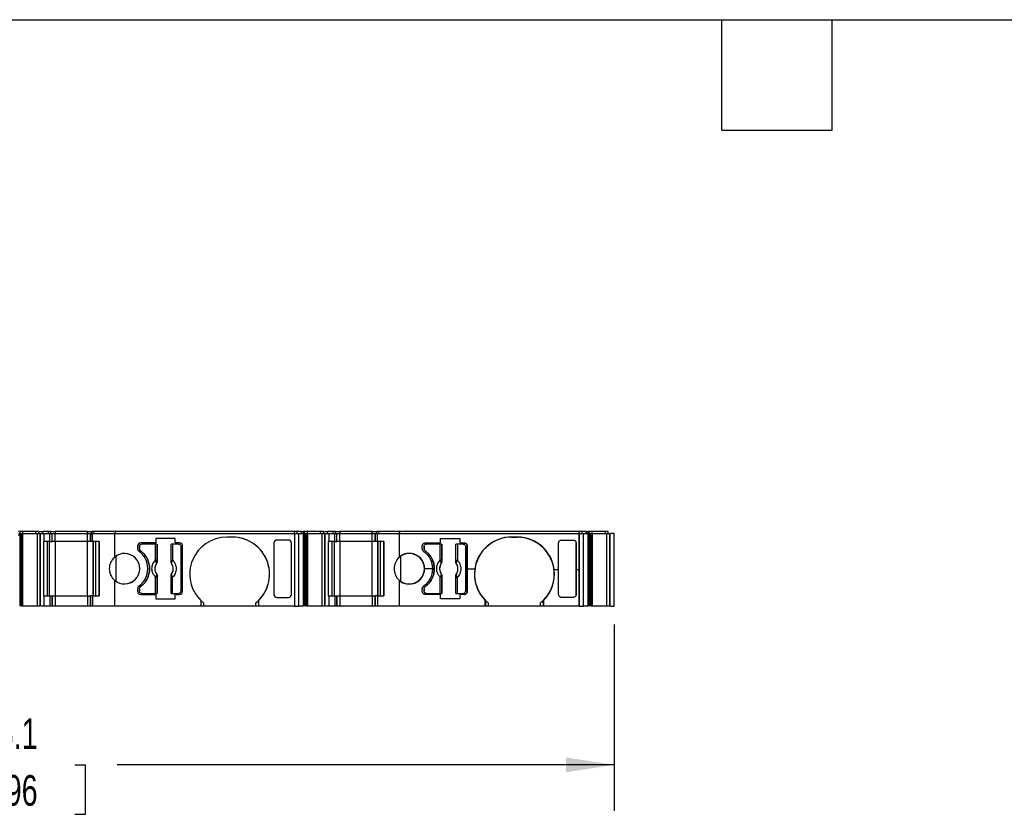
# Model space of a CAD drawing. Header units: millimetres. Extents: x 6 to 273, y 6 to 210.
# Tile 3 of 8: x 87 to 155, y 155 to 210. Entities that reach past the tile are written whole.
import ezdxf

# ---------------------------------------------------------------- set-up
doc = ezdxf.new("R2010")
doc.units = ezdxf.units.MM
doc.linetypes.add('SLD-Solid', pattern=[0])
doc.layers.add('DIMENSIONS', color=140, linetype='SLD-Solid', lineweight=25)
doc.layers.add('TEXT', color=140, linetype='SLD-Solid', lineweight=25)
doc.styles.add('SLDTEXTSTYLE0', font='TXT', dxfattribs={"width": 0.7})
doc.dimstyles.new('SLDDIMSTYLE0', dxfattribs={"dimtxt": 2.158008, "dimasz": 3.302, "dimexe": 0, "dimexo": 0.0625, "dimgap": 0.539502, "dimtad": 0, "dimtih": 1, "dimtoh": 1, "dimrnd": 1e-09, "dimzin": 12, "dimdsep": 46, "dimtxsty": 'SLDTEXTSTYLE0', "dimsah": 1, "dimcen": 0.09, "dimadec": 0, "dimazin": 3, "dimtfac": 1, "dimtofl": 0, "dimtmove": 0, "dimatfit": 3, "dimfxl": 0, "dimfrac": 2, "dimtolj": 1, "dimtzin": 12, "dimarcsym": 0})

# ---------------------------------------------------------------- blocks, each defined once
blk = doc.blocks.new('_D_4')
at = {"layer": 'DIMENSIONS'}
for p, q in [((53.358, 167.837), (53.358, 154.977)), ((128.459, 167.837), (128.459, 154.977)), ((53.358, 158.152), (81.933, 158.152)), ((84.857, 158.152), (84.132, 158.152)), ((84.132, 158.152), (84.132, 154.723)), ((91.27, 158.152), (91.994, 158.152)), ((91.994, 158.152), (91.994, 154.723)), ((128.459, 158.152), (94.193, 158.152)), ((84.132, 154.723), (84.857, 154.723)), ((91.994, 154.723), (91.27, 154.723))]:
    blk.add_line(p, q, dxfattribs=at)
for points in [[(53.358, 158.152), (56.66, 157.644), (56.66, 158.66)], [(128.459, 158.152), (125.157, 158.66), (125.157, 157.644)]]:
    blk.add_solid(points, dxfattribs=at)
at = {"layer": 'DIMENSIONS', "char_height": 2.1167, "attachment_point": 1, "style": 'SLDTEXTSTYLE0'}
for s, insert in [('75.1', (84.857, 161.364)), ('2.96', (84.857, 157.451))]:
    blk.add_mtext(s, dxfattribs=dict(at, insert=insert))

msp = doc.modelspace()

# ---------------------------------------------------------------- linework, layer by layer
for p, q in [((87.383, 174.107), (87.477, 174.107)), ((87.502, 174.257), (87.387, 174.257)), ((87.477, 174.007), (87.477, 174.107)), ((87.477, 174.107), (87.621, 174.107)), ((87.621, 174.007), (87.477, 174.007)), ((87.485, 174.007), (87.485, 169.107)), ((87.502, 174.107), (87.502, 174.257)), ((87.689, 174.257), (87.502, 174.257)), ((87.528, 169.107), (87.528, 174.007)), ((87.599, 169.107), (87.599, 174.007)), ((87.621, 174.107), (87.68, 174.107)), ((87.621, 174.007), (87.621, 169.107)), ((87.68, 174.107), (87.68, 169.107)), ((87.68, 174.107), (88.675, 174.107)), ((87.689, 174.107), (87.689, 174.257)), ((88.597, 174.257), (87.689, 174.257)), ((88.597, 174.107), (88.597, 174.257)), ((88.786, 174.257), (88.597, 174.257)), ((88.675, 174.107), (88.675, 169.107)), ((88.675, 174.107), (88.883, 174.107)), ((88.786, 174.107), (88.786, 174.257)), ((88.793, 174.257), (88.786, 174.257)), ((88.793, 174.107), (88.793, 174.257)), ((88.793, 174.107), (88.793, 174.257)), ((88.793, 174.257), (89.077, 174.257)), ((88.883, 174.107), (88.883, 169.107)), ((88.893, 169.107), (88.893, 174.107)), ((88.893, 169.107), (88.893, 174.107)), ((89.077, 174.257), (89.077, 174.107)), ((89.466, 174.257), (89.077, 174.257)), ((89.151, 174.107), (89.151, 173.557)), ((89.151, 174.107), (89.566, 174.107)), ((89.466, 174.107), (89.466, 174.257)), ((89.616, 174.257), (89.466, 174.257)), ((89.566, 173.557), (89.566, 174.107)), ((89.566, 174.107), (89.716, 174.107)), ((89.616, 174.107), (89.616, 174.257)), ((89.616, 174.107), (89.616, 174.257)), ((89.616, 174.257), (89.916, 174.257)), ((89.716, 173.557), (89.716, 174.107)), ((89.716, 174.107), (89.916, 174.107)), ((89.916, 174.257), (89.916, 174.107)), ((92.149, 174.257), (89.916, 174.257)), ((89.916, 173.557), (89.916, 174.107)), ((89.916, 174.107), (92.149, 174.107)), ((92.149, 174.107), (92.149, 174.257)), ((92.149, 174.257), (92.449, 174.257)), ((92.149, 173.557), (92.149, 174.107)), ((92.149, 174.107), (92.349, 174.107)), ((92.349, 174.107), (92.349, 173.557)), ((92.349, 174.107), (92.505, 174.107)), ((92.349, 173.557), (92.349, 174.107)), ((92.349, 174.107), (92.349, 174.107)), ((92.449, 174.107), (92.449, 174.257)), ((92.605, 174.257), (92.449, 174.257)), ((92.449, 174.107), (92.449, 174.257)), ((92.449, 174.257), (92.449, 174.107)), ((92.505, 173.557), (92.505, 174.107)), ((92.505, 174.107), (94.006, 174.107)), ((92.605, 174.107), (92.605, 174.257)), ((94.051, 174.257), (92.605, 174.257)), ((94.006, 174.107), (94.006, 172.465)), ((94.006, 174.107), (99.956, 174.107)), ((94.051, 174.107), (94.051, 174.257)), ((106.425, 174.257), (94.051, 174.257)), ((99.956, 174.107), (106.425, 174.107)), ((102.156, 173.857), (101.756, 173.857)), ((106.425, 174.107), (106.425, 174.257)), ((106.618, 174.257), (106.425, 174.257)), ((106.425, 174.107), (106.425, 169.107)), ((106.425, 174.107), (106.715, 174.107)), ((106.618, 174.107), (106.618, 174.257)), ((106.901, 174.257), (106.618, 174.257)), ((106.715, 169.107), (106.715, 174.107)), ((106.715, 174.107), (107.016, 174.107)), ((106.901, 174.107), (106.901, 174.257)), ((106.901, 174.257), (107.021, 174.257)), ((107.016, 174.107), (107.016, 169.107)), ((107.016, 174.107), (107.11, 174.107)), ((107.021, 174.257), (107.021, 174.107)), ((107.136, 174.257), (107.021, 174.257)), ((107.11, 174.007), (107.11, 174.107)), ((107.11, 174.107), (107.255, 174.107)), ((107.255, 174.007), (107.11, 174.007)), ((107.119, 174.007), (107.119, 169.107)), ((107.136, 174.107), (107.136, 174.257)), ((107.323, 174.257), (107.136, 174.257)), ((107.162, 169.107), (107.162, 174.007)), ((107.233, 169.107), (107.233, 174.007)), ((107.255, 174.107), (107.313, 174.107)), ((107.255, 174.007), (107.255, 169.107)), ((107.313, 174.107), (107.313, 169.107)), ((107.313, 174.107), (108.309, 174.107)), ((107.323, 174.107), (107.323, 174.257)), ((108.23, 174.257), (107.323, 174.257)), ((108.23, 174.107), (108.23, 174.257)), ((108.419, 174.257), (108.23, 174.257)), ((108.309, 174.107), (108.309, 169.107)), ((108.309, 174.107), (108.516, 174.107)), ((108.419, 174.107), (108.419, 174.257)), ((108.426, 174.257), (108.419, 174.257)), ((108.426, 174.107), (108.426, 174.257)), ((108.426, 174.107), (108.426, 174.257)), ((108.426, 174.257), (108.71, 174.257)), ((108.516, 174.107), (108.516, 169.107)), ((108.526, 169.107), (108.526, 174.107)), ((108.526, 169.107), (108.526, 174.107)), ((108.71, 174.257), (108.71, 174.107)), ((109.1, 174.257), (108.71, 174.257)), ((108.784, 174.107), (108.784, 173.557)), ((108.784, 174.107), (109.2, 174.107)), ((109.1, 174.107), (109.1, 174.257)), ((109.25, 174.257), (109.1, 174.257)), ((109.2, 173.557), (109.2, 174.107)), ((109.2, 174.107), (109.35, 174.107)), ((109.25, 174.107), (109.25, 174.257)), ((109.25, 174.107), (109.25, 174.257)), ((109.25, 174.257), (109.55, 174.257)), ((109.35, 173.557), (109.35, 174.107)), ((109.35, 174.107), (109.55, 174.107)), ((109.55, 174.257), (109.55, 174.107)), ((111.782, 174.257), (109.55, 174.257)), ((109.55, 173.557), (109.55, 174.107)), ((109.55, 174.107), (111.782, 174.107)), ((111.782, 174.107), (111.782, 174.257)), ((111.782, 174.257), (112.082, 174.257)), ((111.782, 173.557), (111.782, 174.107)), ((111.782, 174.107), (111.982, 174.107)), ((111.982, 174.107), (111.982, 173.557)), ((111.982, 174.107), (112.138, 174.107)), ((111.982, 173.557), (111.982, 174.107)), ((111.982, 174.107), (111.982, 174.107)), ((112.082, 174.107), (112.082, 174.257)), ((112.238, 174.257), (112.082, 174.257)), ((112.082, 174.107), (112.082, 174.257)), ((112.082, 174.257), (112.082, 174.107)), ((112.138, 173.557), (112.138, 174.107)), ((112.138, 174.107), (113.64, 174.107)), ((112.238, 174.107), (112.238, 174.257)), ((113.684, 174.257), (112.238, 174.257)), ((113.64, 174.107), (113.64, 172.465)), ((113.64, 174.107), (126.058, 174.107)), ((126.048, 174.097), (113.65, 174.097)), ((113.65, 174.097), (113.65, 172.487)), ((113.684, 174.107), (113.684, 174.257)), ((126.058, 174.257), (113.684, 174.257)), ((121.39, 173.867), (121.79, 173.867)), ((121.79, 173.857), (121.39, 173.857)), ((126.048, 171.617), (126.048, 174.097)), ((126.048, 171.617), (126.048, 174.097)), ((126.058, 174.107), (126.058, 174.257)), ((126.252, 174.257), (126.058, 174.257)), ((126.058, 174.107), (126.058, 169.107)), ((126.058, 174.107), (126.348, 174.107)), ((126.252, 174.107), (126.252, 174.257)), ((126.535, 174.257), (126.252, 174.257)), ((126.348, 169.107), (126.348, 174.107)), ((126.348, 174.107), (126.65, 174.107)), ((126.535, 174.107), (126.535, 174.257)), ((126.535, 174.257), (126.654, 174.257)), ((126.65, 174.107), (126.65, 169.107)), ((126.65, 174.107), (126.743, 174.107)), ((126.654, 174.257), (126.654, 174.107)), ((126.769, 174.257), (126.654, 174.257)), ((126.743, 174.007), (126.743, 174.107)), ((126.743, 174.107), (126.946, 174.107)), ((126.888, 174.007), (126.743, 174.007)), ((126.752, 174.007), (126.752, 169.107)), ((126.769, 174.107), (126.769, 174.257)), ((126.956, 174.257), (126.769, 174.257)), ((126.795, 169.107), (126.795, 174.007)), ((126.866, 169.107), (126.866, 174.007)), ((126.888, 174.007), (126.888, 169.107)), ((126.946, 174.107), (126.946, 169.107)), ((126.946, 174.107), (127.942, 174.107)), ((126.956, 174.107), (126.956, 174.257)), ((127.864, 174.257), (126.956, 174.257)), ((127.864, 174.107), (127.864, 174.257)), ((128.053, 174.257), (127.864, 174.257)), ((127.942, 174.107), (127.942, 169.107)), ((127.942, 174.107), (128.149, 174.107)), ((128.053, 174.107), (128.053, 174.257)), ((128.06, 174.257), (128.053, 174.257)), ((128.06, 174.107), (128.06, 174.257)), ((128.149, 174.107), (128.149, 169.107)), ((128.16, 169.107), (128.16, 174.107)), ((128.16, 174.107), (128.16, 169.107)), ((128.459, 169.107), (128.459, 174.107)), ((128.46, 169.107), (128.46, 174.107)), ((89.151, 173.557), (89.116, 173.557)), ((89.116, 173.557), (89.116, 169.807)), ((89.566, 173.557), (89.151, 173.557)), ((89.366, 173.557), (89.366, 169.807)), ((89.516, 173.557), (89.516, 169.807)), ((89.916, 173.557), (89.916, 169.807)), ((92.149, 173.557), (89.916, 173.557)), ((92.149, 169.807), (92.149, 173.557)), ((92.949, 173.557), (92.505, 173.557)), ((92.549, 169.807), (92.549, 173.557)), ((92.549, 173.557), (92.549, 169.807)), ((92.705, 173.557), (92.705, 169.807)), ((92.949, 169.807), (92.949, 173.557)), ((92.949, 173.557), (92.949, 169.807)), ((95.606, 173.257), (95.606, 173.057)), ((95.731, 173.232), (95.731, 173.082)), ((95.731, 173.082), (95.731, 173.232)), ((96.86, 173.457), (95.806, 173.457)), ((96.84, 173.382), (95.881, 173.382)), ((96.84, 172.269), (96.84, 173.382)), ((98.201, 173.757), (96.86, 173.757)), ((96.86, 173.757), (96.86, 173.457)), ((96.939, 173.382), (96.939, 172.269)), ((96.949, 173.382), (96.949, 172.159)), ((97.914, 172.159), (97.914, 173.382)), ((97.923, 172.269), (97.923, 173.382)), ((98.023, 173.382), (98.023, 172.269)), ((98.431, 173.382), (98.023, 173.382)), ((98.201, 173.457), (98.201, 173.757)), ((98.506, 173.457), (98.201, 173.457)), ((98.581, 173.232), (98.581, 170.132)), ((98.706, 170.107), (98.706, 173.257)), ((98.706, 173.257), (98.706, 173.257)), ((98.706, 170.107), (98.706, 173.257)), ((105.006, 173.457), (105.006, 169.908)), ((106.015, 173.657), (105.206, 173.657)), ((106.215, 169.908), (106.215, 173.457)), ((106.215, 169.908), (106.215, 173.457)), ((108.784, 173.557), (108.75, 173.557)), ((108.75, 173.557), (108.75, 169.807)), ((109.2, 173.557), (108.784, 173.557)), ((109, 173.557), (109, 169.807)), ((109.15, 173.557), (109.15, 169.807)), ((109.55, 173.557), (109.55, 169.807)), ((111.782, 173.557), (109.55, 173.557)), ((111.782, 169.807), (111.782, 173.557)), ((112.582, 173.557), (112.138, 173.557)), ((112.182, 169.807), (112.182, 173.557)), ((112.182, 173.557), (112.182, 169.807)), ((112.338, 173.557), (112.338, 169.807)), ((112.582, 169.807), (112.582, 173.557)), ((112.582, 173.557), (112.582, 169.807)), ((115.24, 173.057), (115.24, 173.257)), ((115.365, 173.232), (115.365, 173.082)), ((115.365, 173.082), (115.365, 173.232)), ((115.44, 173.457), (116.494, 173.457)), ((116.473, 173.382), (115.515, 173.382)), ((116.473, 172.269), (116.473, 173.382)), ((116.494, 173.757), (117.835, 173.757)), ((116.494, 173.457), (116.494, 173.757)), ((116.573, 173.382), (116.573, 172.269)), ((116.581, 173.382), (116.581, 172.159)), ((117.548, 172.159), (117.548, 173.382)), ((117.557, 172.269), (117.557, 173.382)), ((117.656, 173.382), (117.656, 172.269)), ((118.065, 173.382), (117.656, 173.382)), ((117.835, 173.757), (117.835, 173.457)), ((117.835, 173.457), (118.14, 173.457)), ((118.14, 173.457), (118.14, 173.457)), ((118.215, 173.232), (118.215, 170.132)), ((118.34, 173.257), (118.34, 173.257)), ((118.34, 173.257), (118.34, 171.672)), ((118.34, 170.107), (118.34, 173.257)), ((124.64, 171.627), (124.64, 173.457)), ((124.84, 173.658), (125.648, 173.658)), ((125.848, 173.474), (125.848, 173.457)), ((125.848, 169.891), (125.848, 173.474)), ((125.848, 173.457), (125.848, 171.619)), ((94.095, 172.536), (94.095, 170.829)), ((113.728, 172.536), (113.728, 170.829)), ((96.939, 172.269), (96.84, 172.269)), ((96.911, 172.045), (96.913, 172.045)), ((96.949, 172.159), (96.942, 172.161)), ((97.914, 172.159), (97.92, 172.161)), ((97.923, 172.269), (98.023, 172.269)), ((97.95, 172.045), (97.951, 172.045)), ((116.573, 172.269), (116.473, 172.269)), ((116.545, 172.045), (116.545, 172.045)), ((116.581, 172.159), (116.576, 172.161)), ((117.548, 172.159), (117.554, 172.161)), ((117.557, 172.269), (117.656, 172.269)), ((117.584, 172.045), (117.585, 172.045)), ((96.84, 169.982), (96.84, 171.096)), ((96.939, 171.096), (96.84, 171.096)), ((96.913, 171.32), (96.911, 171.319)), ((96.939, 171.096), (96.939, 169.982)), ((96.949, 171.206), (96.942, 171.204)), ((96.949, 171.206), (96.949, 169.982)), ((97.914, 169.982), (97.914, 171.206)), ((97.92, 171.204), (97.914, 171.206)), ((97.923, 169.982), (97.923, 171.096)), ((97.923, 171.096), (98.023, 171.096)), ((97.951, 171.319), (97.95, 171.32)), ((98.023, 169.982), (98.023, 171.096)), ((115.4, 171.692), (115.94, 171.688)), ((115.94, 171.668), (115.4, 171.672)), ((116.473, 169.982), (116.473, 171.096)), ((116.573, 171.096), (116.473, 171.096)), ((116.545, 171.32), (116.545, 171.319)), ((116.573, 171.096), (116.573, 169.982)), ((116.581, 171.206), (116.576, 171.204)), ((116.581, 171.206), (116.581, 169.982)), ((117.548, 169.982), (117.548, 171.206)), ((117.554, 171.204), (117.548, 171.206)), ((117.557, 169.982), (117.557, 171.096)), ((117.557, 171.096), (117.656, 171.096)), ((117.585, 171.319), (117.584, 171.32)), ((117.656, 169.982), (117.656, 171.096)), ((118.34, 171.672), (118.34, 171.652)), ((118.34, 171.672), (118.855, 171.668)), ((118.852, 171.648), (118.34, 171.652)), ((118.34, 171.652), (118.34, 170.107)), ((124.329, 171.63), (124.64, 171.627)), ((124.64, 171.607), (124.332, 171.609)), ((124.64, 171.607), (124.64, 171.627)), ((124.64, 169.908), (124.64, 171.607)), ((125.848, 171.619), (125.848, 171.599)), ((125.848, 171.619), (126.048, 171.617)), ((126.048, 171.597), (125.848, 171.599)), ((125.848, 171.599), (125.848, 169.908)), ((126.048, 169.117), (126.048, 171.597)), ((126.048, 169.117), (126.048, 171.597)), ((94.006, 170.9), (94.006, 169.107)), ((113.64, 170.9), (113.64, 169.107)), ((113.65, 170.878), (113.65, 169.117)), ((89.116, 169.807), (89.151, 169.807)), ((89.151, 169.807), (89.151, 169.107)), ((89.151, 169.807), (89.566, 169.807)), ((89.566, 169.807), (89.566, 169.107)), ((89.566, 169.807), (89.716, 169.807)), ((89.716, 169.107), (89.716, 169.807)), ((89.716, 169.107), (89.716, 169.807)), ((89.716, 169.807), (89.716, 169.107)), ((89.716, 169.807), (89.916, 169.807)), ((89.916, 169.807), (89.916, 169.107)), ((89.916, 169.807), (92.149, 169.807)), ((92.149, 169.807), (92.149, 169.107)), ((92.149, 169.807), (92.349, 169.807)), ((92.349, 169.807), (92.349, 169.107)), ((92.505, 169.807), (92.349, 169.807)), ((92.349, 169.107), (92.349, 169.807)), ((92.349, 169.807), (92.349, 169.107)), ((92.505, 169.807), (92.505, 169.107)), ((92.505, 169.807), (92.949, 169.807)), ((95.606, 170.308), (95.606, 170.107)), ((95.731, 170.282), (95.731, 170.132)), ((95.731, 170.132), (95.731, 170.282)), ((95.806, 169.907), (96.86, 169.907)), ((95.881, 169.982), (96.84, 169.982)), ((96.86, 169.907), (96.86, 169.607)), ((98.023, 169.982), (98.431, 169.982)), ((98.201, 169.607), (98.201, 169.907)), ((98.201, 169.907), (98.506, 169.907)), ((98.706, 170.107), (98.706, 170.107)), ((108.75, 169.807), (108.784, 169.807)), ((108.784, 169.807), (108.784, 169.107)), ((108.784, 169.807), (109.2, 169.807)), ((109.2, 169.807), (109.2, 169.107)), ((109.2, 169.807), (109.35, 169.807)), ((109.35, 169.107), (109.35, 169.807)), ((109.35, 169.107), (109.35, 169.807)), ((109.35, 169.807), (109.35, 169.107)), ((109.35, 169.807), (109.55, 169.807)), ((109.55, 169.807), (109.55, 169.107)), ((109.55, 169.807), (111.782, 169.807)), ((111.782, 169.807), (111.782, 169.107)), ((111.782, 169.807), (111.982, 169.807)), ((111.982, 169.807), (111.982, 169.107)), ((112.138, 169.807), (111.982, 169.807)), ((111.982, 169.107), (111.982, 169.807)), ((111.982, 169.807), (111.982, 169.107)), ((112.138, 169.807), (112.138, 169.107)), ((112.138, 169.807), (112.582, 169.807)), ((115.24, 170.107), (115.24, 170.308)), ((115.365, 170.282), (115.365, 170.132)), ((115.365, 170.132), (115.365, 170.282)), ((116.494, 169.907), (115.44, 169.907)), ((115.515, 169.982), (116.473, 169.982)), ((116.494, 169.607), (116.494, 169.907)), ((117.656, 169.982), (118.065, 169.982)), ((117.835, 169.907), (117.835, 169.607)), ((118.14, 169.907), (117.835, 169.907)), ((118.34, 170.107), (118.34, 170.107)), ((87.68, 169.107), (87.621, 169.107)), ((88.675, 169.107), (87.68, 169.107)), ((88.883, 169.107), (88.675, 169.107)), ((89.566, 169.107), (89.151, 169.107)), ((89.716, 169.107), (89.566, 169.107)), ((89.916, 169.107), (89.716, 169.107)), ((92.149, 169.107), (89.916, 169.107)), ((92.349, 169.107), (92.149, 169.107)), ((92.505, 169.107), (92.349, 169.107)), ((92.349, 169.107), (92.349, 169.107)), ((94.006, 169.107), (92.505, 169.107)), ((99.956, 169.107), (94.006, 169.107)), ((96.86, 169.607), (98.201, 169.607)), ((99.956, 169.501), (99.956, 169.107)), ((100.156, 169.107), (99.956, 169.107)), ((100.156, 169.322), (100.156, 169.107)), ((103.756, 169.107), (100.156, 169.107)), ((103.756, 169.107), (103.756, 169.322)), ((103.956, 169.107), (103.756, 169.107)), ((103.956, 169.107), (103.956, 169.501)), ((106.425, 169.107), (103.956, 169.107)), ((105.206, 169.707), (106.015, 169.707)), ((106.425, 169.107), (106.715, 169.107)), ((107.016, 169.107), (106.715, 169.107)), ((107.313, 169.107), (107.255, 169.107)), ((108.309, 169.107), (107.313, 169.107)), ((108.516, 169.107), (108.309, 169.107)), ((109.2, 169.107), (108.784, 169.107)), ((109.35, 169.107), (109.2, 169.107)), ((109.55, 169.107), (109.35, 169.107)), ((111.782, 169.107), (109.55, 169.107)), ((111.982, 169.107), (111.782, 169.107)), ((112.138, 169.107), (111.982, 169.107)), ((111.982, 169.107), (111.982, 169.107)), ((113.64, 169.107), (112.138, 169.107)), ((119.59, 169.107), (113.64, 169.107)), ((113.65, 169.117), (119.58, 169.117)), ((117.835, 169.607), (116.494, 169.607)), ((119.58, 169.117), (119.58, 169.497)), ((119.58, 169.117), (119.58, 169.497)), ((119.59, 169.501), (119.59, 169.107)), ((119.79, 169.107), (119.59, 169.107)), ((119.79, 169.322), (119.79, 169.107)), ((123.39, 169.107), (119.79, 169.107)), ((123.39, 169.107), (123.39, 169.322)), ((123.59, 169.107), (123.39, 169.107)), ((123.59, 169.107), (123.59, 169.501)), ((126.058, 169.107), (123.59, 169.107)), ((123.6, 169.497), (123.6, 169.117)), ((123.6, 169.117), (126.048, 169.117)), ((125.648, 169.707), (124.84, 169.707)), ((126.058, 169.107), (126.348, 169.107)), ((126.65, 169.107), (126.348, 169.107)), ((126.946, 169.107), (126.888, 169.107)), ((127.942, 169.107), (126.946, 169.107)), ((128.149, 169.107), (127.942, 169.107))]:
    msp.add_line(p, q)
at = {"flags": 128}
msp.add_lwpolyline([(123.39, 169.322), (123.693, 169.61), (123.847, 169.801)], dxfattribs=at)
for centre, radius, start, end in [((101.756, 171.307), 2.55, 90, 225.09908), ((102.156, 171.307), 2.55, 314.90088, 90), ((102.156, 171.307), 2.55, 308.8624, 90), ((121.39, 171.307), 2.55, 90, 225.09892), ((121.39, 171.307), 2.56, 90, 171.90156), ((121.39, 171.307), 2.56, 90, 171.90156), ((121.79, 171.307), 2.56, 7.22939, 90), ((121.79, 171.307), 2.55, 314.90096, 90), ((121.79, 171.307), 2.55, 3.42447, 90), ((95.806, 173.257), 0.2, 90, 180), ((98.506, 173.257), 0.2, 0, 90.00004), ((94.706, 171.682), 1.05, 131.81012, 228.18988), ((94.706, 171.682), 1.05, 228.1899, 131.8101), ((94.706, 171.682), 1.05, 270, 90), ((95.806, 173.057), 0.2, 180, 233.96811), ((94.806, 171.682), 1.5, 306.03188, 53.96812), ((114.34, 171.682), 1.05, 131.81008, 228.18992), ((114.34, 171.682), 1.05, 228.18992, 131.81008), ((114.34, 171.682), 1.06, 0.53677, 130.61254), ((114.34, 171.682), 1.06, 90, 130.61254), ((114.34, 171.682), 1.05, 270, 90), ((97.431, 171.682), 0.634, 145.08334, 214.91666), ((96.878, 172.176), 0.066, 289.96147, 346.89453), ((97.985, 172.176), 0.066, 193.10547, 250.03853), ((97.431, 171.682), 0.634, 325.08334, 34.91666), ((117.065, 171.682), 0.634, 145.08334, 214.91666), ((116.511, 172.176), 0.066, 289.96147, 346.89453), ((117.618, 172.176), 0.066, 193.10547, 250.03853), ((117.065, 171.682), 0.634, 325.08334, 34.91666), ((96.878, 171.189), 0.066, 13.10547, 70.03853), ((97.985, 171.189), 0.066, 109.96147, 166.89453), ((114.34, 171.682), 1.06, 229.38746, 359.45567), ((116.511, 171.189), 0.066, 13.10547, 70.03853), ((117.618, 171.189), 0.066, 109.96147, 166.89453), ((121.39, 171.307), 2.56, 172.35302, 225.00611), ((121.39, 171.307), 2.56, 172.35302, 225.00611), ((121.79, 171.307), 2.56, 314.99387, 6.778), ((95.806, 170.308), 0.2, 126.03188, 180), ((114.34, 171.682), 1.06, 229.38746, 270), ((95.806, 170.107), 0.2, 180, 269.99999), ((98.506, 170.107), 0.2, 270, 0), ((98.506, 170.107), 0.2, 269.99997, 0), ((101.756, 171.307), 2.55, 225.09908, 231.13761), ((102.156, 171.307), 2.55, 308.8624, 314.90088), ((121.39, 171.307), 2.55, 225.09892, 231.1375), ((121.79, 171.307), 2.55, 308.86248, 314.90096)]:
    msp.add_arc(centre, radius, start, end)
at = {"extrusion": (3.94167e-07, -1.01826e-15, 1)}
msp.add_ellipse((105.206, 173.457), major_axis=(0, -0.201), ratio=0.996195, start_param=3.141596, end_param=4.712393, dxfattribs=at)
at = {"extrusion": (3.94167e-07, -1.01824e-15, 1)}
msp.add_ellipse((106.015, 173.457), major_axis=(0, -0.201), ratio=0.996195, start_param=1.5708, end_param=3.141596, dxfattribs=at)
at = {"extrusion": (3.94167e-07, 1.01827e-15, 1)}
msp.add_ellipse((105.206, 169.908), major_axis=(0, 0.201), ratio=0.996195, start_param=1.570793, end_param=3.141589, dxfattribs=at)
at = {"extrusion": (3.94167e-07, 1.0183e-15, 1)}
msp.add_ellipse((106.015, 169.908), major_axis=(0, 0.201), ratio=0.996195, start_param=3.141589, end_param=4.712385, dxfattribs=at)
for points, knots in [([(87.383, 174.007), (87.392, 174.007), (87.419, 174.007), (87.453, 174.007), (87.477, 174.007)], [0, 0, 0, 0, 0.328112, 1, 1, 1, 1]), ([(88.954, 174.107), (88.956, 174.107), (88.978, 174.107), (89.068, 174.107), (89.151, 174.107)], [0, 0, 0, 0, 0.08633, 1, 1, 1, 1]), ([(107.016, 174.007), (107.025, 174.007), (107.052, 174.007), (107.087, 174.007), (107.11, 174.007)], [0, 0, 0, 0, 0.328184, 1, 1, 1, 1]), ([(108.587, 174.107), (108.589, 174.107), (108.611, 174.107), (108.702, 174.107), (108.784, 174.107)], [0, 0, 0, 0, 0.081934, 1, 1, 1, 1]), ([(126.65, 174.007), (126.659, 174.007), (126.686, 174.007), (126.72, 174.007), (126.743, 174.007)], [0, 0, 0, 0, 0.328184, 1, 1, 1, 1]), ([(128.459, 174.107), (128.455, 174.107), (128.446, 174.107), (128.376, 174.107), (128.296, 174.107), (128.239, 174.107), (128.22, 174.107)], [0, 0, 0, 0, 0.288218, 0.576437, 0.864655, 1, 1, 1, 1]), ([(89.916, 173.557), (89.903, 173.557), (89.877, 173.557), (89.839, 173.557), (89.805, 173.557), (89.765, 173.557), (89.724, 173.557), (89.719, 173.557), (89.716, 173.557)], [0, 0, 0, 0, 0.12725, 0.249812, 0.372751, 0.501086, 0.749808, 1, 1, 1, 1]), ([(92.349, 173.557), (92.348, 173.557), (92.347, 173.557), (92.336, 173.557), (92.317, 173.557), (92.283, 173.557), (92.228, 173.557), (92.176, 173.557), (92.149, 173.557)], [0, 0, 0, 0, 0.1272, 0.249746, 0.3727, 0.501075, 0.749743, 1, 1, 1, 1]), ([(92.505, 173.557), (92.49, 173.557), (92.459, 173.557), (92.421, 173.557), (92.385, 173.557), (92.355, 173.557), (92.351, 173.557), (92.349, 173.557)], [0, 0, 0, 0, 0.167016, 0.332007, 0.500356, 0.749431, 1, 1, 1, 1]), ([(95.731, 173.232), (95.731, 173.272), (95.747, 173.311), (95.803, 173.366), (95.842, 173.382), (95.881, 173.382)], [0, 0, 0, 0, 0.5, 0.5, 1, 1, 1, 1]), ([(95.731, 173.232), (95.732, 173.246), (95.734, 173.272), (95.75, 173.308), (95.778, 173.344), (95.822, 173.376), (95.861, 173.38), (95.881, 173.382)], [0, 0, 0, 0, 0.168224, 0.331133, 0.500763, 0.749586, 1, 1, 1, 1]), ([(96.939, 173.382), (96.937, 173.382), (96.925, 173.382), (96.889, 173.382), (96.864, 173.382), (96.84, 173.382)], [0, 0, 0, 0, 0.5, 0.5, 1, 1, 1, 1]), ([(98.023, 173.382), (97.998, 173.382), (97.974, 173.382), (97.937, 173.382), (97.925, 173.382), (97.923, 173.382)], [0, 0, 0, 0, 0.5, 0.5, 1, 1, 1, 1]), ([(98.431, 173.382), (98.471, 173.382), (98.51, 173.366), (98.565, 173.311), (98.581, 173.272), (98.581, 173.232)], [0, 0, 0, 0, 0.5, 0.5, 1, 1, 1, 1]), ([(98.706, 173.257), (98.706, 173.271), (98.704, 173.297), (98.693, 173.334), (98.674, 173.369), (98.64, 173.409), (98.585, 173.449), (98.533, 173.455), (98.506, 173.457)], [0, 0, 0, 0, 0.12725, 0.249812, 0.372751, 0.501086, 0.749808, 1, 1, 1, 1]), ([(109.55, 173.557), (109.536, 173.557), (109.51, 173.557), (109.473, 173.557), (109.438, 173.557), (109.398, 173.557), (109.358, 173.557), (109.352, 173.557), (109.35, 173.557)], [0, 0, 0, 0, 0.12725, 0.249812, 0.372751, 0.501086, 0.749808, 1, 1, 1, 1]), ([(111.952, 173.557), (111.944, 173.557), (111.922, 173.557), (111.86, 173.557), (111.808, 173.557), (111.782, 173.557)], [0, 0, 0, 0, 0.245044, 0.622522, 1, 1, 1, 1]), ([(112.138, 173.557), (112.123, 173.557), (112.093, 173.557), (112.054, 173.557), (112.018, 173.557), (111.988, 173.557), (111.984, 173.557), (111.982, 173.557)], [0, 0, 0, 0, 0.167016, 0.332007, 0.500356, 0.749431, 1, 1, 1, 1]), ([(115.24, 173.257), (115.24, 173.271), (115.242, 173.297), (115.253, 173.334), (115.272, 173.369), (115.305, 173.409), (115.361, 173.449), (115.413, 173.455), (115.44, 173.457)], [0, 0, 0, 0, 0.1272, 0.249746, 0.3727, 0.501075, 0.749743, 1, 1, 1, 1]), ([(115.365, 173.232), (115.365, 173.272), (115.381, 173.311), (115.436, 173.366), (115.475, 173.382), (115.515, 173.382)], [0, 0, 0, 0, 0.5, 0.5, 1, 1, 1, 1]), ([(115.365, 173.232), (115.366, 173.246), (115.367, 173.272), (115.383, 173.308), (115.411, 173.344), (115.455, 173.376), (115.495, 173.38), (115.515, 173.382)], [0, 0, 0, 0, 0.168224, 0.331133, 0.500763, 0.749586, 1, 1, 1, 1]), ([(116.573, 173.382), (116.57, 173.382), (116.559, 173.382), (116.522, 173.382), (116.498, 173.382), (116.473, 173.382)], [0, 0, 0, 0, 0.5, 0.5, 1, 1, 1, 1]), ([(117.656, 173.382), (117.632, 173.382), (117.607, 173.382), (117.57, 173.382), (117.559, 173.382), (117.557, 173.382)], [0, 0, 0, 0, 0.5, 0.5, 1, 1, 1, 1]), ([(118.065, 173.382), (118.104, 173.382), (118.143, 173.366), (118.198, 173.311), (118.215, 173.272), (118.215, 173.232)], [0, 0, 0, 0, 0.5, 0.5, 1, 1, 1, 1]), ([(118.14, 173.457), (118.153, 173.457), (118.179, 173.455), (118.217, 173.444), (118.251, 173.425), (118.291, 173.392), (118.332, 173.336), (118.337, 173.284), (118.34, 173.257)], [0, 0, 0, 0, 0.1272, 0.249746, 0.3727, 0.501075, 0.749743, 1, 1, 1, 1]), ([(118.34, 173.257), (118.339, 173.271), (118.338, 173.297), (118.326, 173.334), (118.307, 173.369), (118.274, 173.409), (118.219, 173.449), (118.166, 173.455), (118.14, 173.457)], [0, 0, 0, 0, 0.12725, 0.249812, 0.372751, 0.501086, 0.749808, 1, 1, 1, 1]), ([(124.64, 173.457), (124.64, 173.47), (124.642, 173.496), (124.653, 173.534), (124.672, 173.569), (124.705, 173.609), (124.76, 173.649), (124.813, 173.655), (124.84, 173.658)], [0, 0, 0, 0, 0.126749, 0.249001, 0.37177, 0.500013, 0.748855, 1, 1, 1, 1]), ([(125.648, 173.658), (125.662, 173.657), (125.688, 173.656), (125.725, 173.644), (125.76, 173.625), (125.8, 173.591), (125.84, 173.536), (125.846, 173.483), (125.848, 173.457)], [0, 0, 0, 0, 0.127618, 0.250455, 0.373488, 0.501669, 0.750319, 1, 1, 1, 1]), ([(95.731, 173.082), (95.732, 173.067), (95.734, 173.036), (95.751, 172.992), (95.776, 172.953), (95.799, 172.932), (95.811, 172.922)], [0, 0, 0, 0, 0.249233, 0.499959, 0.749241, 1, 1, 1, 1]), ([(95.811, 172.922), (95.8, 172.932), (95.776, 172.953), (95.751, 172.992), (95.734, 173.036), (95.732, 173.067), (95.731, 173.082)], [0, 0, 0, 0, 0.249233, 0.499959, 0.749241, 1, 1, 1, 1]), ([(95.811, 170.442), (95.843, 170.467), (95.906, 170.517), (95.993, 170.599), (96.073, 170.688), (96.145, 170.782), (96.211, 170.883), (96.307, 171.058), (96.404, 171.323), (96.445, 171.682), (96.404, 172.042), (96.293, 172.344), (96.15, 172.584), (95.997, 172.77), (95.873, 172.871), (95.811, 172.922)], [0, 0, 0, 0, 0.042112, 0.083729, 0.125101, 0.166484, 0.208132, 0.250294, 0.375098, 0.50009, 0.624895, 0.749887, 0.833557, 0.916248, 1, 1, 1, 1]), ([(95.811, 172.922), (95.843, 172.897), (95.906, 172.848), (95.993, 172.765), (96.073, 172.677), (96.145, 172.583), (96.211, 172.482), (96.307, 172.307), (96.404, 172.042), (96.445, 171.683), (96.404, 171.323), (96.293, 171.02), (96.15, 170.781), (95.997, 170.594), (95.873, 170.493), (95.811, 170.442)], [0, 0, 0, 0, 0.042112, 0.083729, 0.125101, 0.166484, 0.208132, 0.250294, 0.375098, 0.50009, 0.624895, 0.749887, 0.833557, 0.916248, 1, 1, 1, 1]), ([(115.322, 172.895), (115.31, 172.905), (115.286, 172.926), (115.26, 172.966), (115.243, 173.01), (115.241, 173.041), (115.24, 173.057)], [0, 0, 0, 0, 0.249232, 0.499957, 0.74924, 1, 1, 1, 1]), ([(115.322, 172.895), (115.512, 172.757), (115.668, 172.574), (115.882, 172.157), (115.939, 171.923), (115.94, 171.688)], [0, 0, 0, 0, 0.5, 0.5, 1, 1, 1, 1]), ([(115.365, 173.082), (115.366, 173.067), (115.368, 173.036), (115.384, 172.992), (115.409, 172.953), (115.433, 172.932), (115.445, 172.922)], [0, 0, 0, 0, 0.249233, 0.499959, 0.749241, 1, 1, 1, 1]), ([(115.445, 172.922), (115.433, 172.932), (115.409, 172.953), (115.384, 172.992), (115.368, 173.036), (115.366, 173.067), (115.365, 173.082)], [0, 0, 0, 0, 0.249233, 0.499959, 0.749241, 1, 1, 1, 1]), ([(115.445, 172.922), (115.476, 172.897), (115.539, 172.848), (115.626, 172.765), (115.706, 172.677), (115.779, 172.583), (115.844, 172.482), (115.94, 172.307), (116.038, 172.042), (116.078, 171.683), (116.038, 171.323), (115.927, 171.02), (115.783, 170.781), (115.63, 170.594), (115.507, 170.493), (115.445, 170.442)], [0, 0, 0, 0, 0.042112, 0.083729, 0.125101, 0.166484, 0.208132, 0.250294, 0.375098, 0.50009, 0.624895, 0.749887, 0.833557, 0.916248, 1, 1, 1, 1]), ([(115.445, 170.442), (115.476, 170.467), (115.539, 170.517), (115.626, 170.599), (115.706, 170.688), (115.779, 170.782), (115.844, 170.883), (115.94, 171.058), (116.038, 171.323), (116.078, 171.682), (116.038, 172.042), (115.927, 172.344), (115.783, 172.584), (115.63, 172.77), (115.507, 172.871), (115.445, 172.922)], [0, 0, 0, 0, 0.042112, 0.083729, 0.125101, 0.166484, 0.208132, 0.250294, 0.375098, 0.50009, 0.624895, 0.749887, 0.833557, 0.916248, 1, 1, 1, 1]), ([(96.84, 171.096), (96.822, 171.115), (96.786, 171.153), (96.74, 171.215), (96.699, 171.282), (96.652, 171.38), (96.609, 171.513), (96.592, 171.682), (96.609, 171.852), (96.66, 172.009), (96.735, 172.152), (96.805, 172.23), (96.84, 172.269)], [0, 0, 0, 0, 0.06027, 0.120056, 0.179893, 0.240314, 0.370015, 0.500128, 0.629829, 0.759943, 0.879871, 1, 1, 1, 1]), ([(96.913, 172.045), (96.899, 172.023), (96.871, 171.98), (96.839, 171.91), (96.816, 171.837), (96.802, 171.76), (96.797, 171.676), (96.804, 171.584), (96.827, 171.489), (96.862, 171.4), (96.896, 171.347), (96.913, 171.32)], [0, 0, 0, 0, 0.101069, 0.200103, 0.298615, 0.398141, 0.500173, 0.626627, 0.756016, 0.877292, 1, 1, 1, 1]), ([(96.9, 172.114), (96.896, 172.123), (96.887, 172.144), (96.871, 172.182), (96.854, 172.225), (96.845, 172.254), (96.84, 172.269)], [0, 0, 0, 0, 0.220475, 0.499075, 0.748119, 1, 1, 1, 1]), ([(96.911, 172.045), (96.913, 172.051), (96.915, 172.06), (96.913, 172.078), (96.908, 172.096), (96.903, 172.108), (96.9, 172.114)], [0, 0, 0, 0, 0.306881, 0.575882, 0.806979, 1, 1, 1, 1]), ([(96.942, 172.161), (96.942, 172.145), (96.941, 172.103), (96.922, 172.067), (96.911, 172.045)], [0, 0, 0, 0, 0.389276, 1, 1, 1, 1]), ([(96.949, 172.159), (96.948, 172.145), (96.946, 172.118), (96.934, 172.079), (96.92, 172.056), (96.913, 172.045)], [0, 0, 0, 0, 0.335719, 0.664281, 1, 1, 1, 1]), ([(96.939, 172.269), (96.939, 172.249), (96.94, 172.21), (96.941, 172.177), (96.942, 172.161)], [0, 0, 0, 0, 0.5214849, 1, 1, 1, 1]), ([(97.95, 172.045), (97.943, 172.056), (97.928, 172.079), (97.916, 172.118), (97.915, 172.145), (97.914, 172.159)], [0, 0, 0, 0, 0.335719, 0.664281, 1, 1, 1, 1]), ([(97.92, 172.161), (97.921, 172.171), (97.922, 172.192), (97.923, 172.229), (97.923, 172.255), (97.923, 172.269)], [0, 0, 0, 0, 0.317222, 0.645084, 1, 1, 1, 1]), ([(97.951, 172.045), (97.945, 172.057), (97.933, 172.078), (97.924, 172.111), (97.92, 172.138), (97.92, 172.154), (97.92, 172.161)], [0, 0, 0, 0, 0.332097, 0.61117, 0.833934, 1, 1, 1, 1]), ([(97.95, 171.32), (97.964, 171.342), (97.992, 171.385), (98.024, 171.455), (98.047, 171.528), (98.061, 171.604), (98.066, 171.689), (98.059, 171.781), (98.036, 171.875), (98.001, 171.965), (97.967, 172.018), (97.95, 172.045)], [0, 0, 0, 0, 0.101069, 0.200103, 0.298615, 0.398141, 0.500173, 0.626627, 0.756016, 0.877292, 1, 1, 1, 1]), ([(98.023, 172.269), (98.041, 172.25), (98.076, 172.212), (98.123, 172.149), (98.164, 172.083), (98.211, 171.985), (98.253, 171.852), (98.27, 171.683), (98.253, 171.513), (98.203, 171.355), (98.127, 171.212), (98.058, 171.135), (98.023, 171.096)], [0, 0, 0, 0, 0.0602697, 0.1200562, 0.1798933, 0.2403137, 0.3700145, 0.5001284, 0.6298294, 0.7599435, 0.879871, 1, 1, 1, 1]), ([(116.473, 171.096), (116.455, 171.115), (116.419, 171.153), (116.373, 171.215), (116.332, 171.282), (116.285, 171.38), (116.243, 171.513), (116.226, 171.682), (116.242, 171.852), (116.293, 172.009), (116.369, 172.152), (116.438, 172.23), (116.473, 172.269)], [0, 0, 0, 0, 0.06027, 0.120056, 0.179893, 0.240314, 0.370015, 0.500128, 0.629829, 0.759943, 0.879871, 1, 1, 1, 1]), ([(116.545, 172.045), (116.531, 172.023), (116.503, 171.98), (116.471, 171.91), (116.448, 171.837), (116.434, 171.76), (116.429, 171.676), (116.436, 171.584), (116.459, 171.489), (116.494, 171.399), (116.528, 171.346), (116.545, 171.32)], [0, 0, 0, 0, 0.101067, 0.200102, 0.298615, 0.398142, 0.500172, 0.626624, 0.75601, 0.877289, 1, 1, 1, 1]), ([(116.534, 172.114), (116.53, 172.123), (116.52, 172.144), (116.504, 172.182), (116.488, 172.225), (116.478, 172.254), (116.473, 172.269)], [0, 0, 0, 0, 0.220475, 0.499075, 0.748119, 1, 1, 1, 1]), ([(116.545, 172.045), (116.546, 172.051), (116.549, 172.06), (116.546, 172.078), (116.541, 172.096), (116.536, 172.108), (116.534, 172.114)], [0, 0, 0, 0, 0.306881, 0.575882, 0.806979, 1, 1, 1, 1]), ([(116.576, 172.161), (116.575, 172.145), (116.574, 172.103), (116.556, 172.067), (116.545, 172.045)], [0, 0, 0, 0, 0.389276, 1, 1, 1, 1]), ([(116.581, 172.159), (116.58, 172.146), (116.579, 172.119), (116.567, 172.079), (116.553, 172.057), (116.545, 172.045)], [0, 0, 0, 0, 0.3357168, 0.6642832, 1, 1, 1, 1]), ([(116.573, 172.269), (116.573, 172.249), (116.573, 172.21), (116.575, 172.177), (116.576, 172.161)], [0, 0, 0, 0, 0.521485, 1, 1, 1, 1]), ([(117.584, 172.045), (117.577, 172.057), (117.563, 172.079), (117.55, 172.119), (117.549, 172.146), (117.548, 172.159)], [0, 0, 0, 0, 0.335717, 0.664283, 1, 1, 1, 1]), ([(117.554, 172.161), (117.554, 172.171), (117.555, 172.192), (117.556, 172.229), (117.557, 172.255), (117.557, 172.269)], [0, 0, 0, 0, 0.317222, 0.645084, 1, 1, 1, 1]), ([(117.585, 172.045), (117.578, 172.057), (117.566, 172.078), (117.557, 172.111), (117.554, 172.138), (117.554, 172.154), (117.554, 172.161)], [0, 0, 0, 0, 0.332097, 0.61117, 0.833934, 1, 1, 1, 1]), ([(117.584, 171.32), (117.598, 171.342), (117.626, 171.385), (117.658, 171.455), (117.681, 171.528), (117.695, 171.604), (117.7, 171.689), (117.693, 171.781), (117.67, 171.875), (117.635, 171.965), (117.601, 172.018), (117.584, 172.045)], [0, 0, 0, 0, 0.101067, 0.200102, 0.298615, 0.398142, 0.500172, 0.626624, 0.75601, 0.877289, 1, 1, 1, 1]), ([(117.656, 172.269), (117.674, 172.25), (117.71, 172.212), (117.756, 172.149), (117.797, 172.083), (117.844, 171.985), (117.887, 171.852), (117.903, 171.683), (117.887, 171.513), (117.836, 171.355), (117.761, 171.212), (117.691, 171.135), (117.656, 171.096)], [0, 0, 0, 0, 0.0602697, 0.1200562, 0.1798933, 0.2403137, 0.3700145, 0.5001284, 0.6298294, 0.7599435, 0.879871, 1, 1, 1, 1]), ([(96.911, 171.319), (96.918, 171.308), (96.929, 171.287), (96.938, 171.254), (96.942, 171.227), (96.942, 171.211), (96.942, 171.204)], [0, 0, 0, 0, 0.3320969, 0.61117, 0.8339341, 1, 1, 1, 1]), ([(96.913, 171.32), (96.92, 171.308), (96.934, 171.286), (96.946, 171.246), (96.948, 171.219), (96.949, 171.206)], [0, 0, 0, 0, 0.3357194, 0.6642806, 1, 1, 1, 1]), ([(96.942, 171.204), (96.942, 171.194), (96.94, 171.173), (96.939, 171.135), (96.939, 171.109), (96.939, 171.096)], [0, 0, 0, 0, 0.317222, 0.645084, 1, 1, 1, 1]), ([(97.914, 171.206), (97.915, 171.219), (97.916, 171.246), (97.928, 171.286), (97.943, 171.308), (97.95, 171.32)], [0, 0, 0, 0, 0.335719, 0.664281, 1, 1, 1, 1]), ([(97.92, 171.204), (97.921, 171.22), (97.922, 171.262), (97.94, 171.298), (97.951, 171.319)], [0, 0, 0, 0, 0.389276, 1, 1, 1, 1]), ([(97.923, 171.096), (97.923, 171.116), (97.923, 171.155), (97.921, 171.188), (97.92, 171.204)], [0, 0, 0, 0, 0.521485, 1, 1, 1, 1]), ([(97.951, 171.319), (97.95, 171.314), (97.947, 171.304), (97.949, 171.286), (97.954, 171.269), (97.96, 171.256), (97.962, 171.251)], [0, 0, 0, 0, 0.306881, 0.575882, 0.806979, 1, 1, 1, 1]), ([(115.94, 171.668), (115.937, 171.435), (115.88, 171.203), (115.666, 170.788), (115.511, 170.606), (115.322, 170.469)], [0, 0, 0, 0, 0.5, 0.5, 1, 1, 1, 1]), ([(116.545, 171.32), (116.553, 171.308), (116.567, 171.285), (116.579, 171.246), (116.58, 171.219), (116.581, 171.206)], [0, 0, 0, 0, 0.335717, 0.664283, 1, 1, 1, 1]), ([(116.545, 171.319), (116.551, 171.308), (116.563, 171.287), (116.572, 171.254), (116.576, 171.227), (116.576, 171.211), (116.576, 171.204)], [0, 0, 0, 0, 0.3320969, 0.61117, 0.8339341, 1, 1, 1, 1]), ([(116.576, 171.204), (116.575, 171.194), (116.574, 171.173), (116.573, 171.135), (116.573, 171.109), (116.573, 171.096)], [0, 0, 0, 0, 0.317222, 0.645084, 1, 1, 1, 1]), ([(117.548, 171.206), (117.549, 171.219), (117.55, 171.246), (117.563, 171.285), (117.577, 171.308), (117.584, 171.32)], [0, 0, 0, 0, 0.3357168, 0.6642832, 1, 1, 1, 1]), ([(117.554, 171.204), (117.554, 171.22), (117.555, 171.262), (117.573, 171.298), (117.585, 171.319)], [0, 0, 0, 0, 0.389276, 1, 1, 1, 1]), ([(117.557, 171.096), (117.557, 171.116), (117.556, 171.155), (117.555, 171.188), (117.554, 171.204)], [0, 0, 0, 0, 0.521485, 1, 1, 1, 1]), ([(117.585, 171.319), (117.583, 171.314), (117.58, 171.304), (117.583, 171.286), (117.588, 171.269), (117.593, 171.256), (117.595, 171.251)], [0, 0, 0, 0, 0.306881, 0.575882, 0.806979, 1, 1, 1, 1]), ([(95.731, 170.282), (95.732, 170.298), (95.734, 170.329), (95.751, 170.372), (95.776, 170.412), (95.799, 170.432), (95.811, 170.442)], [0, 0, 0, 0, 0.2492334, 0.4999587, 0.7492415, 1, 1, 1, 1]), ([(115.24, 170.308), (115.241, 170.323), (115.243, 170.355), (115.26, 170.399), (115.286, 170.439), (115.31, 170.459), (115.322, 170.469)], [0, 0, 0, 0, 0.249232, 0.499957, 0.74924, 1, 1, 1, 1]), ([(115.365, 170.282), (115.366, 170.298), (115.368, 170.329), (115.384, 170.372), (115.409, 170.412), (115.433, 170.432), (115.445, 170.442)], [0, 0, 0, 0, 0.249233, 0.499959, 0.749241, 1, 1, 1, 1]), ([(95.881, 169.982), (95.842, 169.982), (95.803, 169.999), (95.747, 170.054), (95.731, 170.093), (95.731, 170.132)], [0, 0, 0, 0, 0.5, 0.5, 1, 1, 1, 1]), ([(95.881, 169.982), (95.868, 169.983), (95.842, 169.985), (95.805, 170.001), (95.769, 170.029), (95.737, 170.073), (95.733, 170.113), (95.731, 170.132)], [0, 0, 0, 0, 0.168224, 0.331133, 0.500763, 0.749586, 1, 1, 1, 1]), ([(96.84, 169.982), (96.864, 169.982), (96.889, 169.982), (96.925, 169.982), (96.937, 169.982), (96.939, 169.982)], [0, 0, 0, 0, 0.5, 0.5, 1, 1, 1, 1]), ([(97.923, 169.982), (97.925, 169.982), (97.937, 169.982), (97.974, 169.982), (97.998, 169.982), (98.023, 169.982)], [0, 0, 0, 0, 0.5, 0.5, 1, 1, 1, 1]), ([(98.431, 169.982), (98.444, 169.983), (98.47, 169.985), (98.507, 170.001), (98.543, 170.029), (98.575, 170.073), (98.579, 170.113), (98.581, 170.132)], [0, 0, 0, 0, 0.168224, 0.331133, 0.500763, 0.749586, 1, 1, 1, 1]), ([(115.44, 169.907), (115.426, 169.908), (115.4, 169.909), (115.363, 169.921), (115.328, 169.94), (115.288, 169.973), (115.248, 170.028), (115.242, 170.081), (115.24, 170.107)], [0, 0, 0, 0, 0.12725, 0.249812, 0.372751, 0.501086, 0.749808, 1, 1, 1, 1]), ([(115.515, 169.982), (115.475, 169.982), (115.436, 169.999), (115.381, 170.054), (115.365, 170.093), (115.365, 170.132)], [0, 0, 0, 0, 0.5, 0.5, 1, 1, 1, 1]), ([(115.515, 169.982), (115.501, 169.983), (115.475, 169.985), (115.439, 170.001), (115.403, 170.029), (115.371, 170.073), (115.367, 170.113), (115.365, 170.132)], [0, 0, 0, 0, 0.168224, 0.3311335, 0.500763, 0.7495865, 1, 1, 1, 1]), ([(116.473, 169.982), (116.498, 169.982), (116.522, 169.982), (116.559, 169.982), (116.57, 169.982), (116.573, 169.982)], [0, 0, 0, 0, 0.5, 0.5, 1, 1, 1, 1]), ([(117.557, 169.982), (117.559, 169.982), (117.57, 169.982), (117.607, 169.982), (117.632, 169.982), (117.656, 169.982)], [0, 0, 0, 0, 0.5, 0.5, 1, 1, 1, 1]), ([(118.065, 169.982), (118.078, 169.983), (118.104, 169.985), (118.141, 170.001), (118.177, 170.029), (118.209, 170.073), (118.213, 170.113), (118.215, 170.132)], [0, 0, 0, 0, 0.168224, 0.3311335, 0.500763, 0.7495865, 1, 1, 1, 1]), ([(118.34, 170.107), (118.339, 170.094), (118.338, 170.068), (118.326, 170.03), (118.307, 169.996), (118.274, 169.956), (118.219, 169.915), (118.166, 169.91), (118.14, 169.907)], [0, 0, 0, 0, 0.1272, 0.249746, 0.3727, 0.501075, 0.749743, 1, 1, 1, 1]), ([(118.14, 169.907), (118.153, 169.908), (118.179, 169.909), (118.217, 169.921), (118.251, 169.94), (118.291, 169.973), (118.332, 170.028), (118.337, 170.081), (118.34, 170.107)], [0, 0, 0, 0, 0.12725, 0.249812, 0.372751, 0.501086, 0.749808, 1, 1, 1, 1]), ([(124.84, 169.707), (124.826, 169.708), (124.8, 169.709), (124.762, 169.721), (124.728, 169.74), (124.688, 169.773), (124.648, 169.829), (124.642, 169.881), (124.64, 169.908)], [0, 0, 0, 0, 0.1276176, 0.2504553, 0.3734883, 0.501669, 0.7503195, 1, 1, 1, 1]), ([(125.848, 169.908), (125.847, 169.894), (125.846, 169.868), (125.835, 169.831), (125.816, 169.796), (125.783, 169.756), (125.727, 169.715), (125.675, 169.71), (125.648, 169.707)], [0, 0, 0, 0, 0.126749, 0.249001, 0.37177, 0.500013, 0.748855, 1, 1, 1, 1]), ([(89.151, 169.107), (89.068, 169.107), (88.978, 169.107), (88.956, 169.107), (88.954, 169.107)], [0, 0, 0, 0, 0.91367, 1, 1, 1, 1]), ([(107.058, 169.107), (107.054, 169.107), (107.043, 169.107), (107.026, 169.107), (107.016, 169.107)], [0, 0, 0, 0, 0.41714, 1, 1, 1, 1]), ([(108.784, 169.107), (108.702, 169.107), (108.611, 169.107), (108.589, 169.107), (108.587, 169.107)], [0, 0, 0, 0, 0.918066, 1, 1, 1, 1]), ([(126.691, 169.107), (126.687, 169.107), (126.676, 169.107), (126.66, 169.107), (126.65, 169.107)], [0, 0, 0, 0, 0.4169716, 1, 1, 1, 1]), ([(128.22, 169.107), (128.239, 169.107), (128.296, 169.107), (128.376, 169.107), (128.446, 169.107), (128.455, 169.107), (128.459, 169.107)], [0, 0, 0, 0, 0.1353449, 0.4235633, 0.7117816, 1, 1, 1, 1])]:
    msp.add_open_spline(points, degree=3, knots=knots)
for points in [[(89.566, 173.557), (89.657, 173.557), (89.716, 173.557), (89.716, 173.557)], [(109.2, 173.557), (109.29, 173.557), (109.35, 173.557), (109.35, 173.557)], [(97.951, 172.045), (97.945, 172.061), (97.948, 172.083), (97.962, 172.114)], [(97.962, 172.114), (97.982, 172.156), (98.004, 172.213), (98.023, 172.269)], [(117.585, 172.045), (117.578, 172.061), (117.581, 172.083), (117.595, 172.114)], [(117.595, 172.114), (117.615, 172.156), (117.637, 172.213), (117.656, 172.269)], [(96.9, 171.251), (96.881, 171.209), (96.859, 171.152), (96.84, 171.096)], [(96.911, 171.319), (96.918, 171.304), (96.915, 171.281), (96.9, 171.251)], [(98.023, 171.096), (98.004, 171.152), (97.982, 171.209), (97.962, 171.251)], [(115.94, 171.688), (115.94, 171.682), (115.94, 171.675), (115.94, 171.668)], [(116.534, 171.251), (116.514, 171.209), (116.492, 171.152), (116.473, 171.096)], [(116.545, 171.319), (116.551, 171.304), (116.548, 171.281), (116.534, 171.251)], [(117.656, 171.096), (117.637, 171.152), (117.615, 171.209), (117.595, 171.251)], [(95.731, 170.282), (95.731, 170.344), (95.762, 170.405), (95.811, 170.442)], [(115.365, 170.282), (115.365, 170.344), (115.395, 170.405), (115.445, 170.442)]]:
    msp.add_open_spline(points, degree=3)
at = {"layer": 'TEXT'}
for p, q in [((6.35, 209.55), (273.05, 209.55)), ((135.89, 201.93), (135.89, 209.55)), ((143.51, 201.93), (143.51, 209.55)), ((135.89, 201.93), (143.51, 201.93))]:
    msp.add_line(p, q, dxfattribs=at)

# ---------------------------------------------------------------- dimensions: what is measured, and where the dimension line sits
at = {"layer": 'DIMENSIONS'}
dim = msp.add_linear_dim(base=(128.459, 158.152), p1=(53.358, 169.107), p2=(128.459, 169.107), angle=359.99998, dimstyle='SLDDIMSTYLE0', dxfattribs=at)
dim.commit()
dim.dimension.update_dxf_attribs({"geometry": '_D_4', "text_midpoint": (88.063, 158.152), "dimtype": 160})

doc.saveas('drawing.dxf')
